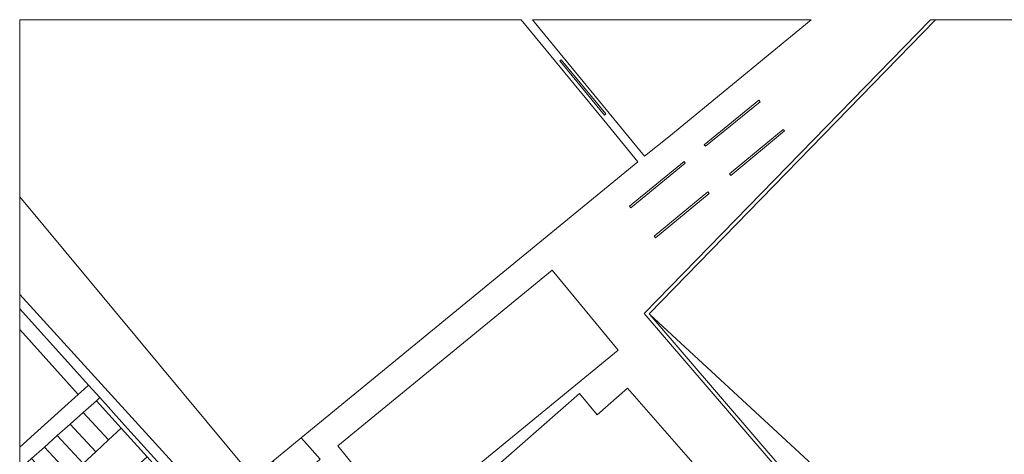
# Model space of a CAD drawing. Header units: metres. Extents: x 86596 to 86851, y 451372 to 451551.
# Tile 5 of 10: x 86596 to 86738, y 451489 to 451551. Entities that reach past the tile are written whole.
import ezdxf

# ---------------------------------------------------------------- set-up
doc = ezdxf.new("R2010")
doc.units = ezdxf.units.M
doc.header["$MEASUREMENT"] = 0
for name, color, linetype, lineweight in [('BEGROEIDTERREINDEEL', 7, 'Continuous', 0), ('ONBEGROEIDTERREINDEEL', 7, 'Continuous', 0), ('PAND', 7, 'Continuous', 0), ('WEGDEEL', 7, 'Continuous', 0)]:
    doc.layers.add(name, color=color, linetype=linetype, lineweight=lineweight)

msp = doc.modelspace()

# ---------------------------------------------------------------- linework, layer by layer
at = {"layer": 'BEGROEIDTERREINDEEL', "color": 7, "linetype": 'Continuous', "lineweight": 0, "flags": 128}
for points in [[(86668.27, 451551.48), (86596.36, 451551.48), (86596.36, 451526.07), (86629.82, 451485.79), (86632.66, 451488.12), (86636.72, 451491.45), (86684.98, 451531.08), (86680.13, 451537.06), (86668.27, 451551.48)], [(86709.85, 451551.48), (86669.86, 451551.48), (86685.96, 451531.89), (86689.41, 451534.69), (86709.85, 451551.48)], [(86752.47, 451551.48), (86727.66, 451551.48), (86686.6, 451509.28), (86686.69, 451509.17), (86720.8, 451477.64), (86722.99, 451475.63), (86733.65, 451465.88), (86735.84, 451463.86), (86748.01, 451452.44), (86741.42, 451445.36), (86758.65, 451425.28), (86794.31, 451463.77), (86795.89, 451465.48), (86817.49, 451488.8), (86792.31, 451512.4), (86752.47, 451551.48)], [(86596.36, 451526.07), (86596.36, 451512.04), (86623.13, 451482.61), (86623.93, 451483.35), (86625.23, 451482.01), (86628.34, 451484.58), (86629.82, 451485.79), (86596.36, 451526.07)], [(86596.36, 451512.04), (86596.36, 451509.97), (86606.23, 451499.01), (86607.84, 451497.24), (86611.39, 451493.29), (86615.11, 451489.17), (86618.88, 451484.99), (86621.97, 451481.56), (86623.13, 451482.61), (86596.36, 451512.04)], [(86733.65, 451465.88), (86722.99, 451475.63), (86720.8, 451477.64), (86686.69, 451509.17), (86741.42, 451445.36), (86748.01, 451452.44), (86735.84, 451463.86), (86733.65, 451465.88)]]:
    msp.add_lwpolyline(points, close=True, dxfattribs=at)
at = {"layer": 'ONBEGROEIDTERREINDEEL', "color": 7, "linetype": 'Continuous', "lineweight": 0, "flags": 128}
for points in [[(86726.97, 451551.48), (86685.91, 451509.31), (86764.54, 451417.65), (86764.91, 451417.98), (86761.06, 451422.47), (86758.65, 451425.28), (86741.42, 451445.36), (86686.69, 451509.17), (86686.6, 451509.28), (86727.66, 451551.48), (86726.97, 451551.48)], [(86674.01, 451545.74), (86673.79, 451545.57), (86680.19, 451537.78), (86680.4, 451537.95), (86674.01, 451545.74)], [(86694.71, 451533.31), (86702.52, 451539.71), (86702.33, 451539.93), (86694.51, 451533.51), (86694.71, 451533.31)], [(86698.34, 451529.13), (86706.03, 451535.51), (86705.84, 451535.72), (86698.15, 451529.34), (86698.34, 451529.13)], [(86683.97, 451524.49), (86691.79, 451530.91), (86691.63, 451531.13), (86683.8, 451524.71), (86683.97, 451524.49)], [(86687.51, 451520.19), (86695.21, 451526.54), (86695.03, 451526.76), (86687.34, 451520.4), (86687.51, 451520.19)], [(86682.16, 451504.06), (86672.71, 451515.53), (86641.99, 451490.33), (86651.34, 451478.77), (86682.16, 451504.06)], [(86596.36, 451509.97), (86596.36, 451507.03), (86604.76, 451497.69), (86605.64, 451498.52), (86606.23, 451499.01), (86596.36, 451509.97)]]:
    msp.add_lwpolyline(points, close=True, dxfattribs=at)
at = {"layer": 'PAND', "color": 7, "linetype": 'Continuous', "lineweight": 0, "flags": 128}
for points in [[(86596.36, 451507.03), (86596.36, 451490.13), (86598.98, 451492.49), (86604.76, 451497.69), (86596.36, 451507.03)], [(86675.45, 451463.1), (86673.57, 451461.46), (86681.48, 451452.41), (86691.16, 451461.03), (86693.13, 451458.77), (86701.33, 451465.93), (86699.36, 451468.18), (86708.22, 451475.93), (86700.31, 451484.97), (86697.54, 451482.54), (86683.52, 451498.58), (86679.17, 451494.78), (86676.6, 451497.85), (86663, 451485.88), (86665.67, 451482.88), (86661.32, 451479.05), (86675.45, 451463.1)]]:
    msp.add_lwpolyline(points, close=True, dxfattribs=at)
at = {"layer": 'WEGDEEL', "color": 7, "linetype": 'Continuous', "lineweight": 0, "flags": 128}
for points in [[(86596.36, 451490.13), (86596.36, 451486.97), (86598.06, 451488.49), (86599.91, 451490.15), (86601.75, 451491.8), (86603.6, 451493.45), (86605.45, 451495.1), (86607.35, 451496.8), (86607.84, 451497.24), (86606.23, 451499.01), (86605.64, 451498.52), (86604.76, 451497.69), (86598.98, 451492.49), (86596.36, 451490.13)], [(86610.91, 451492.85), (86607.35, 451496.8), (86605.45, 451495.1), (86609.1, 451491.16), (86610.91, 451492.85)], [(86614.62, 451488.73), (86618.39, 451484.55), (86618.88, 451484.99), (86615.11, 451489.17), (86611.39, 451493.29), (86607.84, 451497.24), (86607.35, 451496.8), (86610.91, 451492.85), (86614.62, 451488.73)], [(86605.45, 451495.1), (86603.6, 451493.45), (86607.29, 451489.48), (86609.1, 451491.16), (86605.45, 451495.1)], [(86607.29, 451489.48), (86603.6, 451493.45), (86601.75, 451491.8), (86605.47, 451487.79), (86607.29, 451489.48)], [(86598.21, 451481.05), (86601.76, 451477.13), (86603.59, 451478.78), (86605.43, 451480.44), (86607.27, 451482.1), (86609.11, 451483.76), (86610.95, 451485.41), (86612.78, 451487.07), (86614.62, 451488.73), (86610.91, 451492.85), (86609.1, 451491.16), (86607.29, 451489.48), (86605.47, 451487.79), (86603.66, 451486.11), (86601.84, 451484.42), (86600.03, 451482.74), (86598.21, 451481.05)], [(86601.75, 451491.8), (86599.91, 451490.15), (86603.66, 451486.11), (86605.47, 451487.79), (86601.75, 451491.8)], [(86632.66, 451488.12), (86635.54, 451484.9), (86639.44, 451488.41), (86637.17, 451490.94), (86637.15, 451490.97), (86637.03, 451491.1), (86636.72, 451491.45), (86632.66, 451488.12)], [(86603.66, 451486.11), (86599.91, 451490.15), (86598.06, 451488.49), (86601.84, 451484.42), (86603.66, 451486.11)]]:
    msp.add_lwpolyline(points, close=True, dxfattribs=at)

doc.saveas('drawing.dxf')
